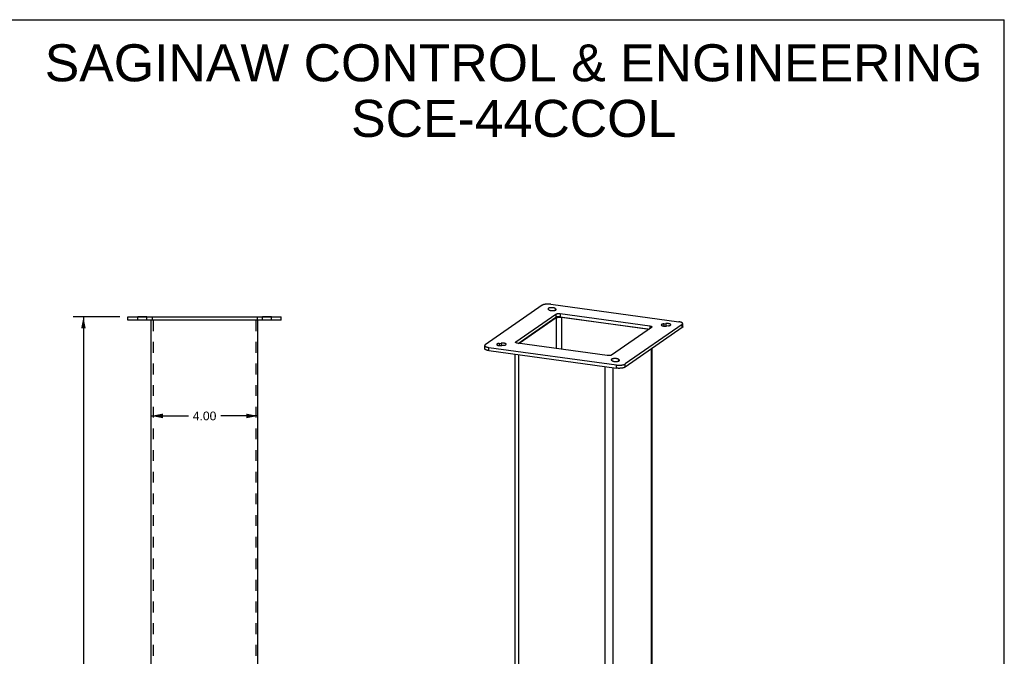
# Model space of a CAD drawing. Header units: inches. Extents: x 0 to 73.9, y 0 to 47.8.
# Tile 7 of 7: x 37 to 73.9, y 23.9 to 47.8. Entities that reach past the tile are written whole.
import ezdxf

# ---------------------------------------------------------------- set-up
doc = ezdxf.new("R2010")
doc.units = ezdxf.units.IN
doc.header["$LTSCALE"] = 4.065217
doc.header["$MEASUREMENT"] = 0
doc.linetypes.add('HIDDEN', pattern=[0.2, 0.1, -0.1])
doc.layers.get('0').update_dxf_attribs({"linetype": 'CONTINUOUS'})
for name, color, linetype in [('02___PRT_ALL_AXES', 7, 'CONTINUOUS'), ('DEFAULT_2', 8, 'HIDDEN'), ('DIMENSIONS', 7, 'CONTINUOUS')]:
    doc.layers.add(name, color=color, linetype=linetype)
doc.styles.get("Standard").update_dxf_attribs({"font": 'arial.ttf'})
doc.dimstyles.new('DIMSTYLE_4', dxfattribs={"dimtxt": 0.326087, "dimasz": 0.434783, "dimexe": 0.09, "dimexo": 0.07, "dimgap": 0.0375, "dimtad": 0, "dimtih": 1, "dimtoh": 1, "dimzin": 4, "dimdsep": 46, "dimtxsty": 'Standard', "dimblk": '_FILLED', "dimblk1": '_FILLED', "dimblk2": '_FILLED', "dimcen": 0.09, "dimazin": 1, "dimtfac": 1, "dimtofl": 0, "dimtmove": 0, "dimatfit": 3, "dimldrblk": '_FILLED', "dimfxl": 0, "dimtolj": 1, "dimtzin": 4, "dimarcsym": 0})

# ---------------------------------------------------------------- blocks, each defined once
blk = doc.blocks.new('_FILLED')
at = {"color": 0, "linetype": 'ByBlock'}
blk.add_solid([(0, 0), (-1, 0.2), (-1, -0.2)], dxfattribs=at)
blk = doc.blocks.new('*D25')
at = {"layer": 'DIMENSIONS', "color": 2, "linetype": 'Continuous'}
for p, q in [((41.896, 32.943), (43.29, 32.943)), ((45.896, 32.943), (44.502, 32.943))]:
    blk.add_line(p, q, dxfattribs=at)
at = {"layer": 'DIMENSIONS', "color": 2, "linetype": 'Continuous', "xscale": 0.4347826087, "yscale": 0.4347826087, "zscale": 0.4347826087, "rotation": 180}
blk.add_blockref('_FILLED', (41.896, 32.943), dxfattribs=at)
at = {"layer": 'DIMENSIONS', "color": 2, "linetype": 'Continuous', "xscale": 0.4347826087, "yscale": 0.4347826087, "zscale": 0.4347826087}
blk.add_blockref('_FILLED', (45.896, 32.943), dxfattribs=at)
at = {"layer": 'DIMENSIONS', "color": 2, "linetype": 'Continuous', "insert": (43.896, 33.106), "char_height": 0.3261, "width": 0.88613, "attachment_point": 2, "line_spacing_factor": 0.9}
blk.add_mtext('4.00', dxfattribs=at)
blk = doc.blocks.new('*D26')
at = {"layer": 'DIMENSIONS', "color": 2, "linetype": 'Continuous'}
for p, q in [((40.716, 36.662), (38.958, 36.662)), ((39.349, 36.662), (39.349, 19.489)), ((39.349, 1.662), (39.349, 18.836)), ((39.779, 1.662), (38.958, 1.662))]:
    blk.add_line(p, q, dxfattribs=at)
at = {"layer": 'DIMENSIONS', "color": 2, "linetype": 'Continuous', "xscale": 0.4347826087, "yscale": 0.4347826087, "zscale": 0.4347826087}
for p, rotation in [((39.349, 36.662), 90), ((39.349, 1.662), 270)]:
    blk.add_blockref('_FILLED', p, dxfattribs=dict(at, rotation=rotation))
at = {"layer": 'DIMENSIONS', "color": 2, "linetype": 'Continuous', "insert": (39.349, 19.325), "char_height": 0.3261, "width": 1.13949, "attachment_point": 2, "line_spacing_factor": 0.9}
blk.add_mtext('35.00', dxfattribs=at)

msp = doc.modelspace()

# ---------------------------------------------------------------- linework, layer by layer
at = {"color": 7, "linetype": 'Continuous'}
for p, q in [((0, 47.826), (73.913, 47.826)), ((73.913, 0), (73.913, 47.826)), ((41.021, 36.537), (41.021, 36.662)), ((46.771, 36.537), (46.771, 36.662)), ((55.67, 35.669), (57.078, 36.646)), ((57.09, 36.621), (55.71, 35.664)), ((57.078, 36.765), (57.078, 36.646)), ((57.09, 36.621), (57.09, 35.474)), ((57.243, 36.785), (57.243, 36.666)), ((57.243, 36.666), (60.583, 36.206)), ((57.259, 36.648), (57.288, 36.645)), ((57.288, 36.645), (57.288, 35.447)), ((60.531, 36.199), (57.288, 36.645)), ((46.771, 36.537), (41.021, 36.537)), ((41.896, 1.787), (41.896, 36.537)), ((45.896, 1.787), (45.896, 36.537)), ((61.821, 36.258), (59.685, 34.776)), ((60.612, 36.321), (60.612, 36.226)), ((61.821, 36.258), (61.821, 36.377)), ((61.842, 36.289), (61.842, 36.408)), ((60.531, 36.199), (60.531, 36.17)), ((54.411, 35.467), (54.411, 35.586)), ((54.559, 35.397), (54.559, 35.515)), ((55.578, 35.724), (55.578, 35.693)), ((54.559, 35.397), (59.355, 34.737)), ((55.558, 10.644), (55.558, 35.259)), ((55.691, 10.755), (55.691, 35.241)), ((60.675, 3.079), (60.675, 35.463)), ((60.695, 3.107), (60.695, 35.477)), ((58.934, 10.25), (58.934, 34.795)), ((59.232, 2.077), (59.232, 34.754)), ((59.355, 34.737), (59.355, 34.856)), ((59.685, 34.776), (59.685, 34.895))]:
    msp.add_line(p, q, dxfattribs=at)
at = {"color": 3, "linetype": 'Continuous'}
for p, q in [((56.568, 37.1), (54.432, 35.617)), ((56.898, 37.139), (61.694, 36.479)), ((41.021, 36.662), (46.771, 36.662)), ((55.578, 35.724), (57.078, 36.765)), ((57.243, 36.785), (60.612, 36.321)), ((60.675, 36.27), (59.175, 35.229)), ((61.821, 36.377), (59.685, 34.895)), ((54.559, 35.515), (59.355, 34.856)), ((59.01, 35.21), (55.641, 35.673))]:
    msp.add_line(p, q, dxfattribs=at)
for points in [[(56.898, 37.139), (56.89, 37.14), (56.881, 37.141), (56.873, 37.142), (56.864, 37.142), (56.856, 37.143), (56.847, 37.144), (56.838, 37.144), (56.829, 37.145), (56.82, 37.145), (56.812, 37.145), (56.803, 37.145), (56.794, 37.145), (56.785, 37.145), (56.776, 37.145), (56.767, 37.145), (56.758, 37.145), (56.749, 37.144), (56.741, 37.143), (56.732, 37.143), (56.723, 37.142), (56.715, 37.141), (56.706, 37.14), (56.698, 37.139), (56.69, 37.138), (56.682, 37.137), (56.674, 37.136), (56.666, 37.134), (56.659, 37.133), (56.652, 37.131), (56.644, 37.13), (56.637, 37.128), (56.631, 37.126), (56.624, 37.124), (56.618, 37.122), (56.611, 37.12), (56.606, 37.118), (56.6, 37.116), (56.595, 37.114), (56.589, 37.112), (56.584, 37.109), (56.58, 37.107), (56.576, 37.105), (56.571, 37.102), (56.568, 37.1)], [(57.078, 36.765), (57.08, 36.767), (57.082, 36.768), (57.085, 36.769), (57.088, 36.771), (57.091, 36.772), (57.094, 36.773), (57.097, 36.775), (57.101, 36.776), (57.104, 36.777), (57.108, 36.778), (57.112, 36.779), (57.116, 36.78), (57.12, 36.781), (57.124, 36.782), (57.129, 36.783), (57.133, 36.783), (57.138, 36.784), (57.142, 36.785), (57.147, 36.785), (57.152, 36.786), (57.157, 36.786), (57.162, 36.787), (57.167, 36.787), (57.172, 36.788), (57.177, 36.788), (57.182, 36.788), (57.188, 36.788), (57.193, 36.788), (57.198, 36.788), (57.203, 36.788), (57.208, 36.788), (57.213, 36.787), (57.218, 36.787), (57.223, 36.787), (57.228, 36.786), (57.233, 36.786), (57.238, 36.785), (57.243, 36.785)], [(60.612, 36.321), (60.616, 36.321), (60.621, 36.32), (60.625, 36.319), (60.63, 36.318), (60.634, 36.317), (60.638, 36.316), (60.642, 36.315), (60.646, 36.314), (60.65, 36.313), (60.653, 36.312), (60.657, 36.311), (60.66, 36.309), (60.663, 36.308), (60.666, 36.307), (60.668, 36.306), (60.671, 36.304), (60.673, 36.303), (60.675, 36.301), (60.677, 36.3), (60.679, 36.298), (60.681, 36.297), (60.682, 36.295), (60.683, 36.294), (60.684, 36.292), (60.685, 36.29), (60.685, 36.289), (60.686, 36.287), (60.686, 36.286)], [(60.686, 36.286), (60.686, 36.286), (60.686, 36.284), (60.685, 36.283), (60.685, 36.281), (60.684, 36.279), (60.683, 36.278), (60.682, 36.276), (60.68, 36.275), (60.679, 36.273), (60.677, 36.272), (60.675, 36.27)], [(61.842, 36.408), (61.842, 36.409), (61.842, 36.412), (61.841, 36.415), (61.84, 36.417), (61.839, 36.42), (61.838, 36.423), (61.836, 36.425), (61.834, 36.428), (61.831, 36.431), (61.829, 36.433), (61.826, 36.436), (61.822, 36.439), (61.819, 36.441), (61.815, 36.444), (61.81, 36.446), (61.806, 36.448), (61.801, 36.451), (61.796, 36.453), (61.791, 36.455), (61.785, 36.457), (61.78, 36.459), (61.774, 36.461), (61.767, 36.463), (61.761, 36.465), (61.754, 36.467), (61.747, 36.469), (61.74, 36.471), (61.733, 36.472), (61.725, 36.474), (61.718, 36.475), (61.71, 36.476), (61.702, 36.478), (61.694, 36.479)], [(61.821, 36.377), (61.824, 36.379), (61.827, 36.382), (61.83, 36.385), (61.833, 36.387), (61.835, 36.39), (61.837, 36.393), (61.839, 36.395), (61.84, 36.398), (61.841, 36.401), (61.842, 36.404), (61.842, 36.406), (61.842, 36.408)], [(54.432, 35.617), (54.429, 35.615), (54.426, 35.612), (54.423, 35.61), (54.42, 35.607), (54.418, 35.604), (54.416, 35.602), (54.414, 35.599), (54.413, 35.596), (54.412, 35.594), (54.411, 35.591), (54.411, 35.588), (54.411, 35.586)], [(54.411, 35.586), (54.411, 35.585), (54.411, 35.583), (54.412, 35.58), (54.412, 35.577), (54.414, 35.574), (54.415, 35.572), (54.417, 35.569), (54.419, 35.566), (54.421, 35.564), (54.424, 35.561), (54.427, 35.558), (54.431, 35.556), (54.434, 35.553), (54.438, 35.551), (54.442, 35.548), (54.447, 35.546), (54.452, 35.544), (54.457, 35.541), (54.462, 35.539), (54.468, 35.537), (54.473, 35.535), (54.479, 35.533), (54.486, 35.531), (54.492, 35.529), (54.499, 35.527), (54.506, 35.525), (54.513, 35.524), (54.52, 35.522), (54.528, 35.521), (54.535, 35.519), (54.543, 35.518), (54.551, 35.517), (54.559, 35.515)], [(55.567, 35.708), (55.567, 35.709), (55.567, 35.71), (55.568, 35.712), (55.568, 35.713), (55.569, 35.715), (55.57, 35.717), (55.571, 35.718), (55.573, 35.72), (55.574, 35.721), (55.576, 35.723), (55.578, 35.724)], [(55.641, 35.673), (55.637, 35.674), (55.632, 35.675), (55.628, 35.675), (55.623, 35.676), (55.619, 35.677), (55.615, 35.678), (55.611, 35.679), (55.607, 35.68), (55.603, 35.681), (55.6, 35.682), (55.596, 35.684), (55.593, 35.685), (55.59, 35.686), (55.587, 35.687), (55.584, 35.689), (55.582, 35.69), (55.58, 35.692), (55.577, 35.693), (55.575, 35.695), (55.574, 35.696), (55.572, 35.698), (55.571, 35.699), (55.57, 35.701), (55.569, 35.702), (55.568, 35.704), (55.568, 35.705), (55.567, 35.707), (55.567, 35.708)], [(59.175, 35.229), (59.173, 35.228), (59.17, 35.226), (59.168, 35.225), (59.165, 35.224), (59.162, 35.222), (59.159, 35.221), (59.156, 35.22), (59.152, 35.219), (59.149, 35.217), (59.145, 35.216), (59.141, 35.215), (59.137, 35.214), (59.133, 35.213), (59.129, 35.212), (59.124, 35.212), (59.12, 35.211), (59.115, 35.21), (59.11, 35.209), (59.106, 35.209), (59.101, 35.208), (59.096, 35.208), (59.091, 35.207), (59.086, 35.207), (59.081, 35.207), (59.076, 35.207), (59.07, 35.206), (59.065, 35.206), (59.06, 35.206), (59.055, 35.206), (59.05, 35.206), (59.045, 35.207), (59.04, 35.207), (59.035, 35.207), (59.03, 35.208), (59.025, 35.208), (59.02, 35.208), (59.015, 35.209), (59.01, 35.21)], [(59.355, 34.856), (59.363, 34.855), (59.372, 34.854), (59.38, 34.853), (59.389, 34.852), (59.397, 34.851), (59.406, 34.851), (59.415, 34.85), (59.424, 34.85), (59.432, 34.849), (59.441, 34.849), (59.45, 34.849), (59.459, 34.849), (59.468, 34.849), (59.477, 34.849), (59.486, 34.849), (59.495, 34.85), (59.504, 34.85), (59.512, 34.851), (59.521, 34.852), (59.53, 34.852), (59.538, 34.853), (59.546, 34.854), (59.555, 34.855), (59.563, 34.856), (59.571, 34.857), (59.579, 34.859), (59.586, 34.86), (59.594, 34.862), (59.601, 34.863), (59.609, 34.865), (59.616, 34.867), (59.622, 34.868), (59.629, 34.87), (59.635, 34.872), (59.641, 34.874), (59.647, 34.876), (59.653, 34.878), (59.658, 34.88), (59.664, 34.883), (59.668, 34.885), (59.673, 34.887), (59.677, 34.89), (59.681, 34.892), (59.685, 34.895)]]:
    msp.add_lwpolyline(points, dxfattribs=at)
at = {"color": 7, "linetype": 'Continuous'}
for points in [[(57.243, 36.666), (57.238, 36.666), (57.233, 36.667), (57.228, 36.667), (57.223, 36.668), (57.218, 36.668), (57.213, 36.669), (57.208, 36.669), (57.203, 36.669), (57.198, 36.669), (57.193, 36.669), (57.188, 36.669), (57.182, 36.669), (57.177, 36.669), (57.172, 36.669), (57.167, 36.668), (57.162, 36.668), (57.157, 36.668), (57.152, 36.667), (57.147, 36.667), (57.142, 36.666), (57.138, 36.665), (57.133, 36.665), (57.129, 36.664), (57.124, 36.663), (57.12, 36.662), (57.116, 36.661), (57.112, 36.66), (57.108, 36.659), (57.104, 36.658), (57.101, 36.657), (57.097, 36.656), (57.094, 36.654), (57.091, 36.653), (57.088, 36.652), (57.085, 36.65), (57.082, 36.649), (57.08, 36.648), (57.078, 36.646)], [(57.09, 36.621), (57.105, 36.629), (57.124, 36.636), (57.147, 36.642), (57.173, 36.646), (57.201, 36.648)], [(57.201, 36.648), (57.231, 36.649), (57.259, 36.648)], [(61.842, 36.289), (61.842, 36.287), (61.842, 36.285), (61.841, 36.282), (61.84, 36.279), (61.839, 36.276), (61.837, 36.274), (61.835, 36.271), (61.833, 36.268), (61.83, 36.266), (61.827, 36.263), (61.824, 36.261), (61.821, 36.258)], [(60.531, 36.199), (60.557, 36.194), (60.563, 36.192)], [(54.559, 35.397), (54.551, 35.398), (54.543, 35.399), (54.535, 35.4), (54.528, 35.402), (54.52, 35.403), (54.513, 35.405), (54.506, 35.407), (54.499, 35.408), (54.492, 35.41), (54.486, 35.412), (54.479, 35.414), (54.473, 35.416), (54.468, 35.418), (54.462, 35.42), (54.457, 35.423), (54.452, 35.425), (54.447, 35.427), (54.442, 35.43), (54.438, 35.432), (54.434, 35.434), (54.431, 35.437), (54.427, 35.44), (54.424, 35.442), (54.421, 35.445), (54.419, 35.447), (54.417, 35.45), (54.415, 35.453), (54.414, 35.455), (54.412, 35.458), (54.412, 35.461), (54.411, 35.464), (54.411, 35.466), (54.411, 35.467)], [(59.685, 34.776), (59.681, 34.773), (59.677, 34.771), (59.673, 34.769), (59.668, 34.766), (59.664, 34.764), (59.658, 34.762), (59.653, 34.759), (59.647, 34.757), (59.641, 34.755), (59.635, 34.753), (59.629, 34.751), (59.622, 34.749), (59.616, 34.748), (59.609, 34.746), (59.601, 34.744), (59.594, 34.743), (59.586, 34.741), (59.579, 34.74), (59.571, 34.739), (59.563, 34.737), (59.555, 34.736), (59.546, 34.735), (59.538, 34.734), (59.53, 34.733), (59.521, 34.733), (59.512, 34.732), (59.504, 34.731), (59.495, 34.731), (59.486, 34.731), (59.477, 34.73), (59.468, 34.73), (59.459, 34.73), (59.45, 34.73), (59.441, 34.73), (59.432, 34.73), (59.424, 34.731), (59.415, 34.731), (59.406, 34.732), (59.397, 34.732), (59.389, 34.733), (59.38, 34.734), (59.372, 34.735), (59.363, 34.736), (59.355, 34.737)]]:
    msp.add_lwpolyline(points, dxfattribs=at)
at = {"layer": '02___PRT_ALL_AXES', "color": 7, "linetype": 'Continuous'}
for p, q in [((57.057, 36.979), (57.057, 36.911)), ((57.086, 36.956), (57.086, 36.925)), ((61.051, 36.377), (61.051, 36.342)), ((61.129, 36.4), (61.129, 36.319)), ((61.203, 36.409), (61.203, 36.317)), ((54.949, 35.667), (54.949, 35.586)), ((55.023, 35.676), (55.023, 35.583)), ((59.17, 35.071), (59.17, 35.036)), ((59.43, 35.069), (59.43, 35.001)), ((59.458, 35.046), (59.458, 35.015))]:
    msp.add_line(p, q, dxfattribs=at)
at = {"layer": '02___PRT_ALL_AXES', "color": 3, "linetype": 'Continuous'}
for p, q in [((57.057, 36.979), (57.086, 36.956)), ((56.823, 36.925), (56.795, 36.948)), ((61.129, 36.4), (61.203, 36.409)), ((61.304, 36.328), (61.23, 36.319)), ((54.949, 35.667), (55.023, 35.676)), ((55.124, 35.594), (55.05, 35.586)), ((59.196, 35.015), (59.167, 35.038)), ((59.43, 35.069), (59.458, 35.046))]:
    msp.add_line(p, q, dxfattribs=at)
at = {"layer": '02___PRT_ALL_AXES', "color": 8, "linetype": 'HIDDEN'}
for p, q in [((41.387, 36.537), (41.387, 36.662)), ((41.724, 36.662), (41.387, 36.662)), ((41.724, 36.537), (41.724, 36.662)), ((46.068, 36.537), (46.068, 36.662)), ((46.405, 36.662), (46.068, 36.662)), ((46.405, 36.537), (46.405, 36.662)), ((41.724, 36.537), (41.387, 36.537)), ((46.405, 36.537), (46.068, 36.537))]:
    msp.add_line(p, q, dxfattribs=at)
at = {"layer": '02___PRT_ALL_AXES', "color": 3, "linetype": 'Continuous'}
for points in [[(57.057, 36.979), (57.055, 36.981), (57.053, 36.982), (57.05, 36.984), (57.047, 36.985), (57.044, 36.987), (57.041, 36.988), (57.037, 36.99), (57.034, 36.991), (57.03, 36.993), (57.026, 36.994), (57.022, 36.995), (57.018, 36.996), (57.013, 36.998), (57.008, 36.999), (57.004, 37), (56.999, 37.001), (56.994, 37.002), (56.989, 37.002), (56.983, 37.003), (56.978, 37.004), (56.972, 37.004), (56.967, 37.005), (56.961, 37.005), (56.956, 37.006), (56.95, 37.006), (56.944, 37.006), (56.938, 37.007), (56.933, 37.007), (56.927, 37.007), (56.921, 37.007), (56.915, 37.007), (56.91, 37.007), (56.904, 37.006), (56.898, 37.006), (56.892, 37.006), (56.887, 37.005), (56.881, 37.005), (56.876, 37.004), (56.87, 37.003), (56.865, 37.003), (56.86, 37.002), (56.855, 37.001), (56.85, 37), (56.845, 36.999), (56.84, 36.998), (56.836, 36.997), (56.832, 36.996), (56.827, 36.994), (56.823, 36.993), (56.819, 36.992), (56.816, 36.99), (56.812, 36.989), (56.809, 36.987), (56.806, 36.986), (56.803, 36.984), (56.8, 36.983), (56.798, 36.981), (56.796, 36.979), (56.793, 36.978), (56.792, 36.976), (56.79, 36.974), (56.789, 36.973), (56.788, 36.971), (56.787, 36.969), (56.786, 36.967), (56.786, 36.965), (56.786, 36.964), (56.786, 36.963)], [(56.786, 36.963), (56.786, 36.962), (56.786, 36.96), (56.787, 36.958), (56.787, 36.957), (56.788, 36.955), (56.79, 36.953), (56.791, 36.951), (56.793, 36.95), (56.795, 36.948)], [(56.823, 36.925), (56.825, 36.923), (56.828, 36.922), (56.83, 36.92), (56.833, 36.919), (56.836, 36.917), (56.839, 36.916), (56.843, 36.914), (56.846, 36.913), (56.85, 36.912), (56.854, 36.91), (56.858, 36.909), (56.862, 36.908), (56.867, 36.907), (56.871, 36.906), (56.876, 36.905), (56.88, 36.904), (56.885, 36.903), (56.89, 36.902), (56.896, 36.901), (56.901, 36.901), (56.906, 36.9), (56.912, 36.899), (56.917, 36.899), (56.922, 36.898), (56.928, 36.898), (56.934, 36.898), (56.939, 36.897), (56.945, 36.897), (56.951, 36.897), (56.956, 36.897), (56.962, 36.897), (56.968, 36.897), (56.974, 36.898), (56.979, 36.898), (56.985, 36.898), (56.99, 36.899), (56.996, 36.899), (57.001, 36.9), (57.007, 36.9), (57.012, 36.901), (57.017, 36.902), (57.022, 36.903), (57.027, 36.903), (57.032, 36.904), (57.037, 36.905), (57.041, 36.906), (57.045, 36.908), (57.05, 36.909), (57.054, 36.91), (57.058, 36.911), (57.062, 36.913), (57.065, 36.914), (57.069, 36.915), (57.072, 36.917), (57.075, 36.918), (57.078, 36.92), (57.08, 36.921), (57.083, 36.923)], [(57.083, 36.923), (57.085, 36.925), (57.087, 36.926), (57.089, 36.928), (57.09, 36.929), (57.091, 36.931), (57.093, 36.933), (57.093, 36.934), (57.094, 36.936), (57.095, 36.938), (57.095, 36.94), (57.095, 36.941)], [(57.095, 36.941), (57.095, 36.941), (57.095, 36.943), (57.094, 36.945), (57.094, 36.946), (57.093, 36.948), (57.092, 36.95), (57.091, 36.951), (57.089, 36.953), (57.087, 36.955), (57.086, 36.956)], [(61.051, 36.377), (61.049, 36.375), (61.047, 36.374), (61.045, 36.372), (61.044, 36.37), (61.042, 36.369), (61.041, 36.367), (61.04, 36.365), (61.04, 36.363), (61.039, 36.362), (61.039, 36.36), (61.039, 36.359)], [(61.039, 36.359), (61.039, 36.358), (61.039, 36.356), (61.04, 36.355), (61.041, 36.353), (61.042, 36.351), (61.043, 36.349), (61.044, 36.348), (61.046, 36.346), (61.048, 36.344), (61.05, 36.343), (61.052, 36.341), (61.055, 36.339), (61.057, 36.338), (61.06, 36.336), (61.063, 36.335), (61.067, 36.334), (61.07, 36.332), (61.074, 36.331), (61.078, 36.329), (61.082, 36.328), (61.086, 36.327), (61.09, 36.326), (61.095, 36.325), (61.099, 36.324), (61.104, 36.323), (61.109, 36.322), (61.114, 36.321), (61.119, 36.32), (61.124, 36.319), (61.129, 36.319), (61.135, 36.318), (61.14, 36.318), (61.146, 36.317), (61.151, 36.317), (61.157, 36.316), (61.163, 36.316), (61.168, 36.316), (61.174, 36.316), (61.18, 36.316), (61.185, 36.316), (61.191, 36.316), (61.197, 36.316), (61.202, 36.317), (61.208, 36.317), (61.214, 36.317), (61.219, 36.318), (61.225, 36.318), (61.23, 36.319)], [(61.129, 36.4), (61.124, 36.399), (61.119, 36.399), (61.114, 36.398), (61.109, 36.397), (61.105, 36.396), (61.1, 36.395), (61.096, 36.394), (61.091, 36.393), (61.087, 36.392), (61.083, 36.391), (61.079, 36.39), (61.075, 36.388), (61.072, 36.387), (61.068, 36.386), (61.065, 36.384), (61.062, 36.383), (61.059, 36.382), (61.056, 36.38), (61.054, 36.379), (61.051, 36.377)], [(61.394, 36.368), (61.394, 36.37), (61.393, 36.371), (61.393, 36.373), (61.392, 36.375), (61.391, 36.377), (61.39, 36.379), (61.388, 36.38), (61.386, 36.382), (61.385, 36.384), (61.382, 36.385), (61.38, 36.387), (61.377, 36.389), (61.374, 36.39), (61.371, 36.392), (61.368, 36.393), (61.365, 36.395), (61.361, 36.396), (61.357, 36.397), (61.353, 36.399), (61.349, 36.4), (61.345, 36.401), (61.34, 36.402), (61.336, 36.403), (61.331, 36.404), (61.326, 36.405), (61.321, 36.406), (61.316, 36.407), (61.31, 36.408), (61.305, 36.408), (61.3, 36.409), (61.294, 36.41), (61.289, 36.41), (61.283, 36.411), (61.277, 36.411), (61.271, 36.411), (61.266, 36.411), (61.26, 36.411), (61.254, 36.412), (61.248, 36.411), (61.243, 36.411), (61.237, 36.411), (61.231, 36.411), (61.225, 36.411), (61.22, 36.41), (61.214, 36.41), (61.208, 36.409), (61.203, 36.409)], [(61.304, 36.328), (61.309, 36.328), (61.314, 36.329), (61.32, 36.33), (61.325, 36.331), (61.33, 36.332), (61.334, 36.333), (61.339, 36.334), (61.344, 36.335), (61.348, 36.336), (61.352, 36.337), (61.356, 36.339), (61.36, 36.34), (61.364, 36.341), (61.367, 36.343), (61.371, 36.344), (61.374, 36.346), (61.377, 36.347), (61.379, 36.349), (61.382, 36.35), (61.384, 36.352), (61.386, 36.354), (61.388, 36.355), (61.389, 36.357), (61.391, 36.359), (61.392, 36.361), (61.393, 36.362), (61.393, 36.364), (61.394, 36.366), (61.394, 36.368), (61.394, 36.368)], [(54.949, 35.667), (54.944, 35.666), (54.939, 35.665), (54.933, 35.665), (54.928, 35.664), (54.923, 35.663), (54.919, 35.662), (54.914, 35.661), (54.909, 35.66), (54.905, 35.658), (54.901, 35.657), (54.897, 35.656), (54.893, 35.655), (54.889, 35.653), (54.886, 35.652), (54.882, 35.65), (54.879, 35.649), (54.876, 35.647), (54.874, 35.646), (54.871, 35.644), (54.869, 35.642), (54.867, 35.641), (54.865, 35.639), (54.864, 35.637), (54.862, 35.635), (54.861, 35.634), (54.86, 35.632), (54.86, 35.63), (54.859, 35.628), (54.859, 35.627), (54.859, 35.626)], [(54.859, 35.626), (54.859, 35.625), (54.859, 35.623), (54.86, 35.621), (54.861, 35.619), (54.862, 35.618), (54.863, 35.616), (54.865, 35.614), (54.866, 35.612), (54.868, 35.611), (54.871, 35.609), (54.873, 35.607), (54.876, 35.606), (54.878, 35.604), (54.881, 35.603), (54.885, 35.601), (54.888, 35.6), (54.892, 35.598), (54.896, 35.597), (54.9, 35.596), (54.904, 35.594), (54.908, 35.593), (54.913, 35.592), (54.917, 35.591), (54.922, 35.59), (54.927, 35.589), (54.932, 35.588), (54.937, 35.587), (54.942, 35.587), (54.948, 35.586), (54.953, 35.585), (54.959, 35.585), (54.964, 35.584), (54.97, 35.584), (54.976, 35.583), (54.981, 35.583), (54.987, 35.583), (54.993, 35.583), (54.999, 35.583), (55.005, 35.583), (55.01, 35.583), (55.016, 35.583), (55.022, 35.583), (55.028, 35.584), (55.033, 35.584), (55.039, 35.585), (55.044, 35.585), (55.05, 35.586)], [(55.214, 35.635), (55.214, 35.636), (55.213, 35.638), (55.213, 35.64), (55.212, 35.641), (55.211, 35.643), (55.21, 35.645), (55.209, 35.647), (55.207, 35.648), (55.205, 35.65), (55.203, 35.652), (55.201, 35.653), (55.198, 35.655), (55.196, 35.656), (55.193, 35.658), (55.189, 35.659), (55.186, 35.661), (55.183, 35.662), (55.179, 35.664), (55.175, 35.665), (55.171, 35.666), (55.167, 35.667), (55.163, 35.669), (55.158, 35.67), (55.154, 35.671), (55.149, 35.672), (55.144, 35.673), (55.139, 35.673), (55.134, 35.674), (55.129, 35.675), (55.123, 35.676), (55.118, 35.676), (55.113, 35.677), (55.107, 35.677), (55.101, 35.678), (55.096, 35.678), (55.09, 35.678), (55.085, 35.678), (55.079, 35.678), (55.073, 35.678), (55.067, 35.678), (55.062, 35.678), (55.056, 35.678), (55.05, 35.678), (55.045, 35.678), (55.039, 35.677), (55.034, 35.677), (55.028, 35.676), (55.023, 35.676)], [(55.124, 35.594), (55.129, 35.595), (55.134, 35.596), (55.139, 35.597), (55.144, 35.597), (55.148, 35.598), (55.153, 35.599), (55.157, 35.6), (55.162, 35.601), (55.166, 35.602), (55.17, 35.604), (55.174, 35.605), (55.178, 35.606), (55.181, 35.607), (55.185, 35.609), (55.188, 35.61), (55.191, 35.611), (55.194, 35.613), (55.197, 35.614), (55.199, 35.616), (55.202, 35.617)], [(55.202, 35.617), (55.204, 35.619), (55.206, 35.621), (55.208, 35.622), (55.209, 35.624), (55.211, 35.626), (55.212, 35.627), (55.213, 35.629), (55.213, 35.631), (55.214, 35.633), (55.214, 35.634), (55.214, 35.635)], [(59.17, 35.071), (59.168, 35.07), (59.166, 35.068), (59.164, 35.067), (59.163, 35.065), (59.161, 35.063), (59.16, 35.062), (59.159, 35.06), (59.159, 35.058), (59.158, 35.057), (59.158, 35.055), (59.158, 35.054)], [(59.158, 35.054), (59.158, 35.053), (59.158, 35.051), (59.159, 35.05), (59.159, 35.048), (59.16, 35.046), (59.161, 35.045), (59.162, 35.043), (59.164, 35.041), (59.165, 35.04), (59.167, 35.038)], [(59.43, 35.069), (59.427, 35.071), (59.425, 35.072), (59.422, 35.074), (59.42, 35.076), (59.417, 35.077), (59.414, 35.079), (59.41, 35.08), (59.407, 35.081), (59.403, 35.083), (59.399, 35.084), (59.395, 35.085), (59.391, 35.086), (59.386, 35.088), (59.382, 35.089), (59.377, 35.09), (59.372, 35.091), (59.367, 35.092), (59.362, 35.092), (59.357, 35.093), (59.352, 35.094), (59.347, 35.094), (59.341, 35.095), (59.336, 35.096), (59.33, 35.096), (59.325, 35.096), (59.319, 35.097), (59.313, 35.097), (59.308, 35.097), (59.302, 35.097), (59.296, 35.097), (59.291, 35.097), (59.285, 35.097), (59.279, 35.097), (59.274, 35.096), (59.268, 35.096), (59.263, 35.096), (59.257, 35.095), (59.252, 35.095), (59.246, 35.094), (59.241, 35.093), (59.236, 35.093), (59.231, 35.092), (59.226, 35.091), (59.221, 35.09), (59.216, 35.089), (59.212, 35.088), (59.207, 35.087), (59.203, 35.086), (59.199, 35.084), (59.195, 35.083), (59.191, 35.082), (59.188, 35.08), (59.184, 35.079), (59.181, 35.078), (59.178, 35.076), (59.175, 35.075), (59.172, 35.073), (59.17, 35.071)], [(59.196, 35.015), (59.198, 35.014), (59.2, 35.012), (59.203, 35.01), (59.206, 35.009), (59.209, 35.007), (59.212, 35.006), (59.215, 35.004), (59.219, 35.003), (59.223, 35.002), (59.227, 35), (59.231, 34.999), (59.235, 34.998), (59.24, 34.997), (59.244, 34.996), (59.249, 34.995), (59.254, 34.994), (59.259, 34.993), (59.264, 34.992), (59.27, 34.991), (59.275, 34.991), (59.28, 34.99), (59.286, 34.989), (59.291, 34.989), (59.297, 34.988), (59.303, 34.988), (59.309, 34.988), (59.314, 34.988), (59.32, 34.988), (59.326, 34.987), (59.332, 34.988), (59.338, 34.988), (59.343, 34.988), (59.349, 34.988), (59.355, 34.988), (59.36, 34.989), (59.366, 34.989), (59.372, 34.99), (59.377, 34.99), (59.382, 34.991), (59.388, 34.992), (59.393, 34.993), (59.398, 34.993), (59.403, 34.994), (59.408, 34.995), (59.412, 34.997), (59.417, 34.998), (59.421, 34.999), (59.426, 35), (59.43, 35.001), (59.433, 35.003), (59.437, 35.004), (59.441, 35.005), (59.444, 35.007), (59.447, 35.008), (59.45, 35.01), (59.453, 35.012), (59.455, 35.013), (59.457, 35.015), (59.459, 35.017), (59.461, 35.018), (59.463, 35.02), (59.464, 35.022), (59.465, 35.024), (59.466, 35.025), (59.467, 35.027), (59.467, 35.029), (59.467, 35.031), (59.467, 35.031)], [(59.467, 35.031), (59.467, 35.032), (59.467, 35.034), (59.466, 35.036), (59.465, 35.038), (59.464, 35.04), (59.463, 35.041), (59.462, 35.043), (59.46, 35.045), (59.458, 35.046)]]:
    msp.add_lwpolyline(points, dxfattribs=at)
at = {"layer": 'DEFAULT_2', "color": 8, "linetype": 'HIDDEN'}
for p, q in [((41.927, 36.662), (41.927, 36.537)), ((45.865, 36.662), (45.865, 36.537)), ((41.971, 36.537), (41.971, 1.787)), ((45.821, 36.537), (45.821, 1.787))]:
    msp.add_line(p, q, dxfattribs=at)

# ---------------------------------------------------------------- texts
at = {"layer": 'DIMENSIONS', "color": 2, "linetype": 'Continuous', "insert": (55.497, 46.902), "char_height": 1.3913, "width": 35.13949, "attachment_point": 2, "line_spacing_factor": 0.9}
msp.add_mtext('SAGINAW CONTROL & ENGINEERING\\PSCE-44CCOL', dxfattribs=at)

# ---------------------------------------------------------------- dimensions: what is measured, and where the dimension line sits
at = {"layer": 'DIMENSIONS', "color": 2, "linetype": 'Continuous'}
dim = msp.add_linear_dim(base=(39.349, 1.662), p1=(40.786, 36.662), p2=(39.849, 1.662), angle=270, dimstyle='DIMSTYLE_4', dxfattribs=at)
dim.commit()
dim.dimension.update_dxf_attribs({"geometry": '*D26', "text_midpoint": (39.349, 19.161), "dimtype": 160})
dim = msp.add_linear_dim(base=(45.896, 32.943), p1=(41.896, 36.537), p2=(45.896, 36.537), dimstyle='DIMSTYLE_4', dxfattribs=at)
dim.commit()
dim.dimension.update_dxf_attribs({"geometry": '*D25', "text_midpoint": (43.888, 32.941), "dimtype": 160})

doc.saveas('drawing.dxf')
